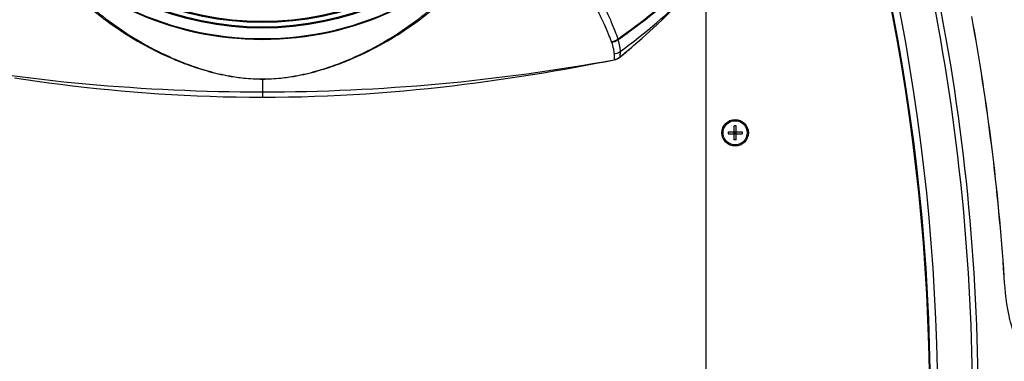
# Model space of a CAD drawing. Header units: millimetres. Extents: x 0 to 420, y 0 to 297.
# Tile 65 of 139: x 105 to 166, y 199 to 220. Entities that reach past the tile are written whole.
import ezdxf

# ---------------------------------------------------------------- set-up
doc = ezdxf.new("R2010")
doc.units = ezdxf.units.MM
doc.header["$LTSCALE"] = 23.1
doc.layers.get('0').update_dxf_attribs({"linetype": 'CONTINUOUS'})
for name, color, linetype in [('06___PRT_ALL_SURFS', 7, 'CONTINUOUS'), ('A_ACHSEN', 7, 'CONTINUOUS'), ('DIM_PILOTEES', 7, 'CONTINUOUS')]:
    doc.layers.add(name, color=color, linetype=linetype)
doc.styles.get("Standard").update_dxf_attribs({"font": 'txt', "width": 0.7})
doc.dimstyles.new('DIMSTYLE_1', dxfattribs={"dimtxt": 2.5, "dimasz": 3.5, "dimexe": 2, "dimexo": 0, "dimtad": 1, "dimlfac": 5, "dimdsep": 46, "dimtxsty": 'Standard', "dimblk": '_FILLED', "dimblk1": '_FILLED', "dimblk2": '_FILLED', "dimcen": 0.09, "dimazin": 2, "dimtp": 0.8, "dimtm": 0.8, "dimtfac": 1, "dimtofl": 0, "dimtmove": 0, "dimatfit": 3, "dimldrblk": '_FILLED', "dimfxl": 0, "dimtolj": 1, "dimarcsym": 0})

# ---------------------------------------------------------------- blocks, each defined once
blk = doc.blocks.new('_FILLED')
at = {"color": 0, "linetype": 'ByBlock'}
blk.add_solid([(0, 0), (-1, 0.143), (-1, -0.143)], dxfattribs=at)
blk = doc.blocks.new('*D1')
at = {"layer": 'DIM_PILOTEES', "color": 2, "linetype": 'Continuous'}
for p, q in [((120.076, 261.359), (45.946, 261.359)), ((47.946, 261.359), (47.946, 206.409)), ((47.946, 151.459), (47.946, 206.409)), ((100.404, 151.459), (45.946, 151.459))]:
    blk.add_line(p, q, dxfattribs=at)
at = {"layer": 'DIM_PILOTEES', "color": 2, "linetype": 'Continuous', "xscale": 3.5, "yscale": 3.5, "zscale": 3.5}
for p, rotation in [((47.946, 261.359), 90), ((47.946, 151.459), 270)]:
    blk.add_blockref('_FILLED', p, dxfattribs=dict(at, rotation=rotation))
at = {"layer": 'DIM_PILOTEES', "color": 2, "linetype": 'Continuous', "insert": (44.821, 206.409), "char_height": 2.5, "width": 13.39286, "attachment_point": 2, "rotation": 90, "line_spacing_factor": 0.9}
blk.add_mtext('{\\ftxt;\\W0.0001;\\H0.0001;\\~}{\\ftxt;\\W3.5714285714;\\H2.5; }{\\ftxt;\\W0.0001;\\H0.0001;\\~}', dxfattribs=at)

msp = doc.modelspace()

# ---------------------------------------------------------------- linework, layer by layer
at = {"color": 7, "linetype": 'Continuous'}
for p, q in [((147.5837, 194.5643), (147.5837, 242.2384)), ((120.0837, 216.471), (120.0837, 216.4732)), ((120.0837, 216.471), (120.0837, 215.3467)), ((149.4387, 213.5787), (149.3287, 213.5787)), ((149.3287, 212.6987), (149.3287, 213.5787)), ((149.4387, 212.6987), (149.4387, 213.5787)), ((148.9437, 213.1937), (149.8237, 213.1937)), ((148.9437, 213.1937), (148.9437, 213.0837)), ((148.9437, 213.0837), (149.8237, 213.0837)), ((149.3287, 213.0837), (149.4387, 213.1937)), ((149.4387, 213.0837), (149.3287, 213.1937)), ((149.4387, 213.1387), (149.3287, 213.1387)), ((149.3837, 213.1937), (149.3837, 213.0837)), ((149.8237, 213.1937), (149.8237, 213.0837)), ((149.4387, 212.6987), (149.3287, 212.6987))]:
    msp.add_line(p, q, dxfattribs=at)
for centre, radius in [((120.0837, 238.3528), 18.7265), ((120.0837, 238.3528), 18.6666), ((120.0837, 238.3528), 18.3826), ((120.0837, 238.3528), 18.3226), ((149.3837, 213.1387), 0.82)]:
    msp.add_circle(centre, radius, dxfattribs=at)
for centre, radius, start, end in [((33.2063, 196.2555), 130.8926, 354.726307, 17.407613), ((33.2655, 196.2548), 131.183, 354.722708, 17.414598), ((33.2637, 196.243), 128.18, 354.626361, 17.194088), ((33.2655, 196.2548), 128.2286, 354.616329, 17.208475), ((33.2655, 196.2548), 128.6686, 354.709222, 17.044565), ((120.0837, 238.3528), 19.3813, 216.615394, 323.384606), ((120.0837, 238.3528), 19.427, 220.475022, 319.524978), ((24.1714, 194.7041), 142.2058, 3.83293, 10.388614), ((24.2408, 194.7153), 142.1419, 3.830807, 10.389119), ((120.0834, 336.0252), 120.3495, 259.563449, 270.000177), ((120.0841, 336.0252), 120.3495, 269.999831, 280.436551)]:
    msp.add_arc(centre, radius, start, end, dxfattribs=at)
for points, knots in [([(105.0454, 225.8513), (105.8265, 224.6268), (107.1634, 222.934), (109.2161, 221.0049), (110.8326, 219.7517), (112.5768, 218.6502), (114.1523, 217.8657), (115.5289, 217.3203), (116.7193, 216.9369), (117.8672, 216.6696), (119.0141, 216.507), (119.6991, 216.4708), (120.0837, 216.471)], [0, 0, 0, 0, 0.2368661, 0.3486528, 0.4589614, 0.5698808, 0.6845826, 0.745399, 0.8112205, 0.88838, 0.9372779, 1, 1, 1, 1]), ([(120.0837, 216.471), (120.4683, 216.4708), (121.1533, 216.507), (122.3002, 216.6696), (123.4482, 216.9369), (124.6386, 217.3203), (126.0151, 217.8657), (127.5906, 218.6502), (129.3349, 219.7517), (130.9513, 221.0049), (133.004, 222.934), (134.3409, 224.6268), (135.1221, 225.8513)], [0, 0, 0, 0, 0.0627229, 0.1116211, 0.1887803, 0.2546018, 0.3154181, 0.4301198, 0.5410393, 0.6513478, 0.7631343, 1, 1, 1, 1]), ([(105.3058, 225.7424), (105.7039, 225.1231), (106.5373, 223.955), (108.3591, 221.8664), (110.4179, 220.089), (112.6939, 218.6385), (114.239, 217.8614), (115.59, 217.3204), (116.7595, 216.9394), (117.889, 216.673), (119.0222, 216.5097), (119.7012, 216.4731), (120.0837, 216.4732)], [0, 0, 0, 0, 0.1219915, 0.2372692, 0.4587382, 0.5694391, 0.6839443, 0.7446794, 0.8104381, 0.8875891, 0.9366133, 1, 1, 1, 1]), ([(120.0837, 216.4732), (120.4663, 216.4731), (121.1453, 216.5097), (122.2784, 216.673), (123.4079, 216.9394), (124.5775, 217.3204), (125.9284, 217.8614), (127.4735, 218.6385), (129.7496, 220.089), (131.8083, 221.8664), (133.6301, 223.955), (134.4636, 225.1231), (134.8616, 225.7424)], [0, 0, 0, 0, 0.0633876, 0.112412, 0.1895627, 0.2553214, 0.3160564, 0.4305615, 0.5412624, 0.7627311, 0.8780086, 1, 1, 1, 1]), ([(166.0591, 204.2101), (166.0606, 204.2104), (166.0621, 204.2109), (166.0651, 204.2113), (166.0651, 204.2119)], [0, 0, 0, 0, 0.7196815, 1, 1, 1, 1]), ([(166.9021, 200.2657), (166.6681, 200.6681), (166.2411, 201.9747), (166.1215, 203.3254), (166.0591, 204.2101)], [0, 0, 0, 0, 0.3441934, 1, 1, 1, 1])]:
    msp.add_open_spline(points, degree=3, knots=knots, dxfattribs=at)
at = {"layer": '06___PRT_ALL_SURFS', "color": 7, "linetype": 'Continuous'}
for p, q in [((141.8792, 218.0231), (141.885, 217.6668)), ((141.8792, 218.0231), (141.8796, 217.9587)), ((141.8796, 217.9587), (141.8801, 217.9005)), ((142.25, 218.1768), (142.2425, 217.831)), ((142.2455, 217.9055), (142.2446, 217.8764)), ((142.2484, 218.0566), (142.2477, 218.0057)), ((142.2492, 218.1136), (142.2484, 218.0566)), ((142.25, 218.1768), (142.2492, 218.1136)), ((141.8822, 217.7629), (141.8829, 217.7295)), ((141.885, 217.6658), (141.8848, 217.6559)), ((141.885, 217.6668), (141.885, 217.6658)), ((142.2424, 217.8302), (142.2419, 217.8232)), ((142.2425, 217.831), (142.2424, 217.8302))]:
    msp.add_line(p, q, dxfattribs=at)
for points in [[(143.0935, 218.5377), (143.6168, 218.9948), (144.1052, 219.4344), (144.5399, 219.8364), (144.9471, 220.2223), (145.3426, 220.6061), (145.745, 221.0053), (146.179, 221.4464), (146.6094, 221.8946)], [(142.2419, 217.8232), (142.3842, 217.94), (142.5347, 218.0647), (142.6819, 218.1878), (142.8258, 218.3092), (142.966, 218.4284), (143.0935, 218.5377)], [(141.8801, 217.9005), (141.8804, 217.8737), (141.8808, 217.8485), (141.8811, 217.8248), (141.8822, 217.7629)], [(142.2446, 217.8764), (142.2437, 217.8535), (142.2433, 217.8445), (142.2429, 217.8369), (142.2425, 217.831)], [(142.2477, 218.0057), (142.2469, 217.961), (142.2465, 217.9409), (142.246, 217.9224), (142.2455, 217.9055)], [(120.0837, 215.3467), (120.8845, 215.3499), (121.6981, 215.3601), (122.509, 215.377), (123.3169, 215.4007), (124.1211, 215.4309), (124.9211, 215.4675), (125.7166, 215.5105), (126.507, 215.5595), (127.2919, 215.6144), (128.0708, 215.675), (128.8432, 215.741), (129.6086, 215.8123), (130.3667, 215.8884), (131.117, 215.9692), (131.859, 216.0543), (132.5928, 216.1436), (133.3184, 216.2367), (134.0358, 216.3334), (134.7451, 216.4334), (135.4463, 216.5365), (136.1396, 216.6425), (136.8251, 216.7511), (137.5027, 216.862), (138.1726, 216.9751), (138.8347, 217.0901), (139.4891, 217.2067), (140.1358, 217.3246), (140.7749, 217.4437), (141.4065, 217.5636), (141.8848, 217.6559)], [(141.8829, 217.7295), (141.8832, 217.7152), (141.8836, 217.7024), (141.8839, 217.6912), (141.8843, 217.6815), (141.8846, 217.6733), (141.885, 217.6668)], [(141.885, 217.6658), (141.8852, 217.6611), (141.8852, 217.6579), (141.885, 217.6562), (141.8848, 217.6559)], [(141.8848, 217.6559), (141.9081, 217.6607), (141.9478, 217.6707), (141.9879, 217.683), (142.0279, 217.6976), (142.0676, 217.7146), (142.1069, 217.7339), (142.1454, 217.7555), (142.183, 217.7794), (142.2192, 217.8053), (142.2419, 217.8232)], [(142.2424, 217.8302), (142.2421, 217.8263), (142.242, 217.8239), (142.2419, 217.8232)], [(104.7211, 216.5365), (105.4224, 216.4334), (106.1317, 216.3334), (106.8491, 216.2367), (107.5746, 216.1436), (108.3085, 216.0543), (109.0505, 215.9692), (109.8008, 215.8884), (110.5588, 215.8123), (111.3242, 215.741), (112.0966, 215.675), (112.8755, 215.6144), (113.6604, 215.5595), (114.4508, 215.5105), (115.2463, 215.4675), (116.0464, 215.4309), (116.8506, 215.4007), (117.6584, 215.377), (118.4694, 215.3601), (119.2829, 215.3499), (120.0837, 215.3467)]]:
    msp.add_lwpolyline(points, dxfattribs=at)
for centre, radius, start, end in [((123.3497, 246.2841), 33.1523, 304.452575, 314.065741), ((123.3782, 246.2446), 33.1434, 304.428629, 314.058173), ((122.9731, 245.0848), 33.1004, 305.617884, 315.592941), ((141.6119, 219.5869), 0.8078, 276.642638, 307.596297), ((135.449, 216.5742), 6.6354, 19.099953, 19.458268), ((141.6251, 219.5474), 0.8075, 276.680879, 307.511974), ((136.6204, 217.2728), 5.7342, 16.557002, 16.974667), ((121.6301, 243.4911), 32.9143, 308.773428, 310.699919), ((141.7676, 218.8164), 0.8011, 278.006636, 307.024941), ((141.74, 218.4535), 0.8, 280.44258, 308.912594), ((141.7397, 218.4525), 0.8, 280.466923, 308.932123)]:
    msp.add_arc(centre, radius, start, end, dxfattribs=at)
for points, knots in [([(138.5088, 225.3658), (138.8909, 224.634), (139.4357, 223.5795), (140.1189, 222.2307), (140.5534, 221.3583), (140.9303, 220.5809), (141.2481, 219.8994), (141.5042, 219.313), (141.6467, 218.9506), (141.7054, 218.7846)], [0, 0, 0, 0, 0.3383522, 0.4864168, 0.6196738, 0.7377568, 0.8404847, 0.9278337, 1, 1, 1, 1]), ([(138.8969, 225.5707), (139.2945, 224.8396), (139.8588, 223.7849), (140.5559, 222.4305), (140.9938, 221.5531), (141.3683, 220.7693), (141.6785, 220.0802), (141.9224, 219.4853), (142.0531, 219.1162), (142.1048, 218.9469)], [0, 0, 0, 0, 0.3389049, 0.4870404, 0.6202483, 0.7381918, 0.8407322, 0.9279072, 1, 1, 1, 1]), ([(141.7191, 218.7454), (141.7654, 218.6115), (141.8384, 218.3751), (141.8785, 218.1288), (141.8792, 218.0231)], [0, 0, 0, 0, 0.5728716, 1, 1, 1, 1]), ([(142.1168, 218.9069), (142.1574, 218.7703), (142.2202, 218.5303), (142.2522, 218.2823), (142.25, 218.1768)], [0, 0, 0, 0, 0.5745723, 1, 1, 1, 1])]:
    msp.add_open_spline(points, degree=3, knots=knots, dxfattribs=at)
at = {"layer": 'A_ACHSEN', "color": 7, "linetype": 'Continuous'}
msp.add_circle((149.3837, 213.1387), 0.75, dxfattribs=at)

# ---------------------------------------------------------------- dimensions: what is measured, and where the dimension line sits
at = {"layer": 'DIM_PILOTEES', "color": 2, "linetype": 'Continuous'}
dim = msp.add_linear_dim(base=(47.9455, 261.359), p1=(100.4037, 151.4587), p2=(120.076, 261.359), angle=90, text='{\\ftxt;\\W0.0001;\\H0.0001;\\~}{\\ftxt;\\W3.5714285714;\\H2.5; }{\\ftxt;\\W0.0001;\\H0.0001;\\~}', dimstyle='DIMSTYLE_1', dxfattribs=at)
dim.commit()
dim.dimension.update_dxf_attribs({"geometry": '*D1', "text_midpoint": (47.9455, 206.0517), "dimtype": 160})

doc.saveas('drawing.dxf')
